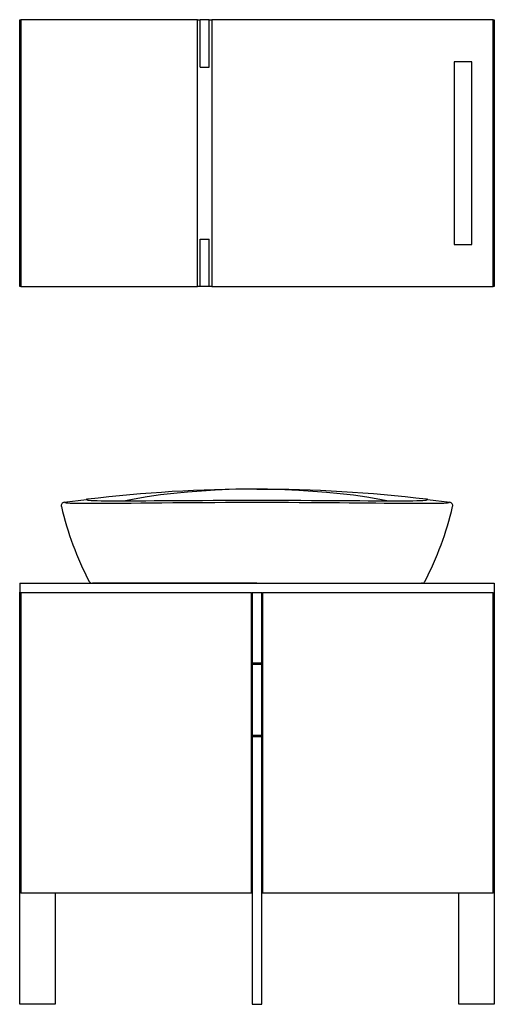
# Model space of a CAD drawing. Header units: millimetres. Extents: x 1101.84 to 1102.64, y 2242.92 to 2244.58.
import ezdxf

# ---------------------------------------------------------------- set-up
doc = ezdxf.new("R2010")
doc.units = ezdxf.units.MM
doc.layers.add('SANINDUSA', color=3, linetype='Continuous')

msp = doc.modelspace()

# ---------------------------------------------------------------- linework, layer by layer
at = {"layer": 'SANINDUSA'}
for p, q in [((1101.8413, 2244.1309), (1101.8413, 2244.5809)), ((1101.8413, 2244.5809), (1101.8433, 2244.5809)), ((1101.8433, 2244.5809), (1101.8433, 2244.1309)), ((1102.1413, 2244.5809), (1101.8433, 2244.5809)), ((1102.1413, 2244.5809), (1102.1458, 2244.5809)), ((1102.1413, 2244.1309), (1102.1413, 2244.5809)), ((1102.1458, 2244.5009), (1102.1458, 2244.5809)), ((1102.1608, 2244.5809), (1102.1458, 2244.5809)), ((1102.1608, 2244.5009), (1102.1608, 2244.5809)), ((1102.1608, 2244.5809), (1102.1653, 2244.5809)), ((1102.1653, 2244.5809), (1102.1653, 2244.1309)), ((1102.6393, 2244.5809), (1102.1653, 2244.5809)), ((1102.6393, 2244.5809), (1102.6413, 2244.5809)), ((1102.6393, 2244.1309), (1102.6393, 2244.5809)), ((1102.6413, 2244.5809), (1102.6413, 2244.1309)), ((1102.5736, 2244.5099), (1102.5736, 2244.2019)), ((1102.6036, 2244.5099), (1102.5736, 2244.5099)), ((1102.5736, 2244.5099), (1102.5736, 2244.2019)), ((1102.6036, 2244.2019), (1102.6036, 2244.5099)), ((1102.6036, 2244.2019), (1102.6036, 2244.5099)), ((1102.1458, 2244.5009), (1102.1608, 2244.5009)), ((1102.1458, 2244.1309), (1102.1458, 2244.2109)), ((1102.1458, 2244.2109), (1102.1608, 2244.2109)), ((1102.1608, 2244.1309), (1102.1608, 2244.2109)), ((1102.5736, 2244.2019), (1102.6036, 2244.2019)), ((1101.8433, 2244.1309), (1101.8413, 2244.1309)), ((1101.8433, 2244.1309), (1102.1413, 2244.1309)), ((1102.1458, 2244.1309), (1102.1413, 2244.1309)), ((1102.1608, 2244.1309), (1102.1458, 2244.1309)), ((1102.1653, 2244.1309), (1102.1608, 2244.1309)), ((1102.1653, 2244.1309), (1102.6393, 2244.1309)), ((1102.6413, 2244.1309), (1102.6393, 2244.1309)), ((1101.9165, 2243.7674), (1101.9541, 2243.7722)), ((1101.917, 2243.7674), (1101.9168, 2243.7674)), ((1101.9175, 2243.7666), (1101.917, 2243.7674)), ((1101.9551, 2243.7717), (1101.9553, 2243.7714)), ((1101.9553, 2243.7714), (1101.9553, 2243.7714)), ((1102.5273, 2243.7714), (1102.5276, 2243.7717)), ((1102.5273, 2243.7714), (1102.5273, 2243.7714)), ((1102.5285, 2243.7722), (1102.5661, 2243.7674)), ((1102.5656, 2243.7674), (1102.5651, 2243.7666)), ((1102.5659, 2243.7674), (1102.5656, 2243.7674)), ((1101.8413, 2243.6309), (1101.8413, 2243.6149)), ((1101.8413, 2243.6309), (1102.6413, 2243.6309)), ((1101.9625, 2243.6311), (1101.9631, 2243.631)), ((1101.9631, 2243.631), (1101.9638, 2243.6309)), ((1101.9631, 2243.6309), (1102.2413, 2243.6309)), ((1102.2413, 2243.6309), (1101.9638, 2243.6309)), ((1102.2413, 2243.6309), (1102.5188, 2243.6309)), ((1102.2413, 2243.6309), (1102.5196, 2243.6309)), ((1102.5195, 2243.631), (1102.5188, 2243.6309)), ((1102.5202, 2243.6311), (1102.5195, 2243.631)), ((1102.5196, 2243.6309), (1102.5197, 2243.6309)), ((1102.6413, 2243.6309), (1102.6413, 2243.6149)), ((1101.8413, 2243.1089), (1101.8413, 2243.6159)), ((1101.8413, 2243.6149), (1101.8431, 2243.6149)), ((1102.2321, 2243.6149), (1101.8431, 2243.6149)), ((1101.8431, 2243.6149), (1101.8431, 2243.1089)), ((1102.2321, 2243.1089), (1102.2321, 2243.6149)), ((1102.2321, 2243.6149), (1102.2331, 2243.6149)), ((1102.2331, 2243.6149), (1102.2331, 2243.4962)), ((1102.2495, 2243.6149), (1102.2331, 2243.6149)), ((1102.2495, 2243.4962), (1102.2495, 2243.6149)), ((1102.2495, 2243.6149), (1102.2505, 2243.6149)), ((1102.6395, 2243.6149), (1102.2505, 2243.6149)), ((1102.2505, 2243.6149), (1102.2505, 2243.1089)), ((1102.6395, 2243.1089), (1102.6395, 2243.6149)), ((1102.6395, 2243.6149), (1102.6413, 2243.6149)), ((1102.6413, 2243.6159), (1102.6413, 2243.1089)), ((1102.2321, 2243.5959), (1102.2331, 2243.5959)), ((1102.2495, 2243.5959), (1102.2505, 2243.5959)), ((1102.2331, 2243.5709), (1102.2321, 2243.5709)), ((1102.2505, 2243.5709), (1102.2495, 2243.5709)), ((1102.2495, 2243.4962), (1102.2331, 2243.4962)), ((1102.2331, 2243.4962), (1102.2331, 2243.4942)), ((1102.2331, 2243.4942), (1102.2331, 2243.3744)), ((1102.2331, 2243.4942), (1102.2495, 2243.4942)), ((1102.2495, 2243.4942), (1102.2495, 2243.4962)), ((1102.2495, 2243.3744), (1102.2495, 2243.4942)), ((1102.2321, 2243.3889), (1102.2331, 2243.3889)), ((1102.2495, 2243.3744), (1102.2331, 2243.3744)), ((1102.2331, 2243.3744), (1102.2331, 2243.3724)), ((1102.2495, 2243.3889), (1102.2505, 2243.3889)), ((1102.2495, 2243.3724), (1102.2495, 2243.3744)), ((1102.2331, 2243.3724), (1102.2321, 2243.3724)), ((1102.2331, 2243.3724), (1102.2331, 2242.9209)), ((1102.2331, 2243.3724), (1102.2495, 2243.3724)), ((1102.2495, 2242.9209), (1102.2495, 2243.3724)), ((1102.2505, 2243.3724), (1102.2495, 2243.3724)), ((1102.2321, 2243.3524), (1102.2331, 2243.3524)), ((1102.2495, 2243.3524), (1102.2505, 2243.3524)), ((1102.2331, 2243.1289), (1102.2321, 2243.1289)), ((1102.2505, 2243.1289), (1102.2495, 2243.1289)), ((1101.8413, 2242.9209), (1101.8413, 2243.1089)), ((1101.8431, 2243.1089), (1101.8413, 2243.1089)), ((1101.8431, 2243.1089), (1102.2321, 2243.1089)), ((1101.9013, 2243.1089), (1101.9013, 2242.9209)), ((1102.2331, 2243.1089), (1102.2321, 2243.1089)), ((1102.2505, 2243.1089), (1102.2495, 2243.1089)), ((1102.2505, 2243.1089), (1102.6395, 2243.1089)), ((1102.5813, 2242.9209), (1102.5813, 2243.1089)), ((1102.6413, 2243.1089), (1102.6395, 2243.1089)), ((1102.6413, 2243.1089), (1102.6413, 2242.9209)), ((1101.9013, 2242.9209), (1101.8413, 2242.9209)), ((1102.2331, 2242.9209), (1102.2495, 2242.9209)), ((1102.6413, 2242.9209), (1102.5813, 2242.9209))]:
    msp.add_line(p, q, dxfattribs=at)
at = {"layer": 'SANINDUSA', "flags": 128}
for points in [[(1102.2413, 2243.7894), (1102.2177, 2243.7892), (1102.1942, 2243.7887), (1102.1708, 2243.7877), (1102.1475, 2243.7863), (1102.1243, 2243.7845), (1102.1014, 2243.7823), (1102.0787, 2243.7796), (1102.0564, 2243.7765), (1102.0343, 2243.7728), (1102.0195, 2243.7699)], [(1102.2413, 2243.7894), (1102.2649, 2243.7892), (1102.2884, 2243.7887), (1102.3119, 2243.7877), (1102.3352, 2243.7863), (1102.3583, 2243.7845), (1102.3813, 2243.7823), (1102.4039, 2243.7796), (1102.4263, 2243.7765), (1102.4483, 2243.7728), (1102.4631, 2243.7699)], [(1101.955, 2243.7723), (1101.9546, 2243.7723), (1101.9541, 2243.7722)], [(1102.5285, 2243.7722), (1102.5281, 2243.7723), (1102.5277, 2243.7723)], [(1101.9168, 2243.7674), (1101.9167, 2243.7675), (1101.9167, 2243.7674)], [(1102.2413, 2243.7668), (1102.2235, 2243.7668), (1102.2057, 2243.7667), (1102.188, 2243.7667), (1102.1704, 2243.7666), (1102.1529, 2243.7665), (1102.1355, 2243.7664), (1102.1186, 2243.7663), (1102.0994, 2243.7662), (1102.0809, 2243.766), (1102.0629, 2243.7658), (1102.0457, 2243.7656), (1102.0293, 2243.7655), (1102.0138, 2243.7653), (1101.9993, 2243.7652), (1101.9858, 2243.7651), (1101.9734, 2243.765), (1101.9622, 2243.765), (1101.9522, 2243.765), (1101.9433, 2243.765), (1101.9367, 2243.7651), (1101.9311, 2243.7652), (1101.9264, 2243.7654), (1101.9227, 2243.7656), (1101.92, 2243.7659), (1101.9183, 2243.7662), (1101.9175, 2243.7666)], [(1101.9546, 2243.7722), (1101.9548, 2243.772), (1101.9551, 2243.7717)], [(1101.9553, 2243.7714), (1101.9563, 2243.7711), (1101.9584, 2243.7708), (1101.9617, 2243.7705), (1101.9662, 2243.7703), (1101.9718, 2243.7701), (1101.9785, 2243.77), (1101.9863, 2243.7699), (1101.9951, 2243.7699), (1102.0049, 2243.7698), (1102.0158, 2243.7699), (1102.0277, 2243.7699), (1102.0404, 2243.77), (1102.0539, 2243.77), (1102.0681, 2243.7701), (1102.0832, 2243.7702), (1102.099, 2243.7703), (1102.1155, 2243.7704), (1102.1323, 2243.7705), (1102.1497, 2243.7706), (1102.1674, 2243.7707), (1102.1856, 2243.7708), (1102.2042, 2243.7708), (1102.2227, 2243.7708), (1102.2413, 2243.7708)], [(1102.2413, 2243.7708), (1102.2599, 2243.7708), (1102.2785, 2243.7708), (1102.297, 2243.7708), (1102.3152, 2243.7707), (1102.333, 2243.7706), (1102.3503, 2243.7705), (1102.3672, 2243.7704), (1102.3836, 2243.7703), (1102.3995, 2243.7702), (1102.4145, 2243.7701), (1102.4288, 2243.77), (1102.4423, 2243.77), (1102.455, 2243.7699), (1102.4669, 2243.7699), (1102.4777, 2243.7698), (1102.4875, 2243.7699), (1102.4963, 2243.7699), (1102.5041, 2243.77), (1102.5109, 2243.7701), (1102.5165, 2243.7703), (1102.5209, 2243.7705), (1102.5242, 2243.7708), (1102.5264, 2243.7711), (1102.5273, 2243.7714)], [(1102.5651, 2243.7666), (1102.5644, 2243.7662), (1102.5627, 2243.7659), (1102.5599, 2243.7656), (1102.5562, 2243.7654), (1102.5516, 2243.7652), (1102.546, 2243.7651), (1102.5394, 2243.765), (1102.5305, 2243.765), (1102.5204, 2243.765), (1102.5092, 2243.765), (1102.4969, 2243.7651), (1102.4833, 2243.7652), (1102.4688, 2243.7653), (1102.4556, 2243.7654), (1102.4418, 2243.7656), (1102.4272, 2243.7657), (1102.4121, 2243.7659), (1102.3966, 2243.766), (1102.3806, 2243.7662), (1102.3641, 2243.7663), (1102.3471, 2243.7664), (1102.3298, 2243.7665), (1102.3122, 2243.7666), (1102.2946, 2243.7667), (1102.2769, 2243.7667), (1102.2592, 2243.7668), (1102.2413, 2243.7668)], [(1102.5276, 2243.7717), (1102.5279, 2243.772), (1102.5281, 2243.7722)], [(1102.566, 2243.7674), (1102.5659, 2243.7675), (1102.5659, 2243.7674)]]:
    msp.add_lwpolyline(points, dxfattribs=at)
at = {"layer": 'SANINDUSA'}
for centre, radius, start, end in [((1102.2416, 2241.3952), 2.3943, 90.0058, 96.8488), ((1102.2411, 2241.3952), 2.3942, 83.1512, 89.9942), ((1101.9543, 2243.7719), 0.000419, 49.0456, 110.9883), ((1101.9551, 2243.7804), 0.00807, 269.4847, 277.105), ((1102.5276, 2243.78), 0.00772, 262.7219, 270.6884), ((1102.5284, 2243.7717), 0.000602, 78.9721, 120.9939), ((1101.9173, 2243.7615), 0.006, 97.7523, 193.2026), ((1102.4353, 2243.883), 0.538, 193.2027, 207.6136), ((1102.0473, 2243.883), 0.538, 332.3864, 346.7974), ((1102.5653, 2243.7615), 0.006, 346.7974, 82.2477), ((1101.963, 2243.6359), 0.005, 207.6138, 270), ((1102.5197, 2243.6359), 0.005, 270, 332.3862)]:
    msp.add_arc(centre, radius, start, end, dxfattribs=at)

doc.saveas('drawing.dxf')
